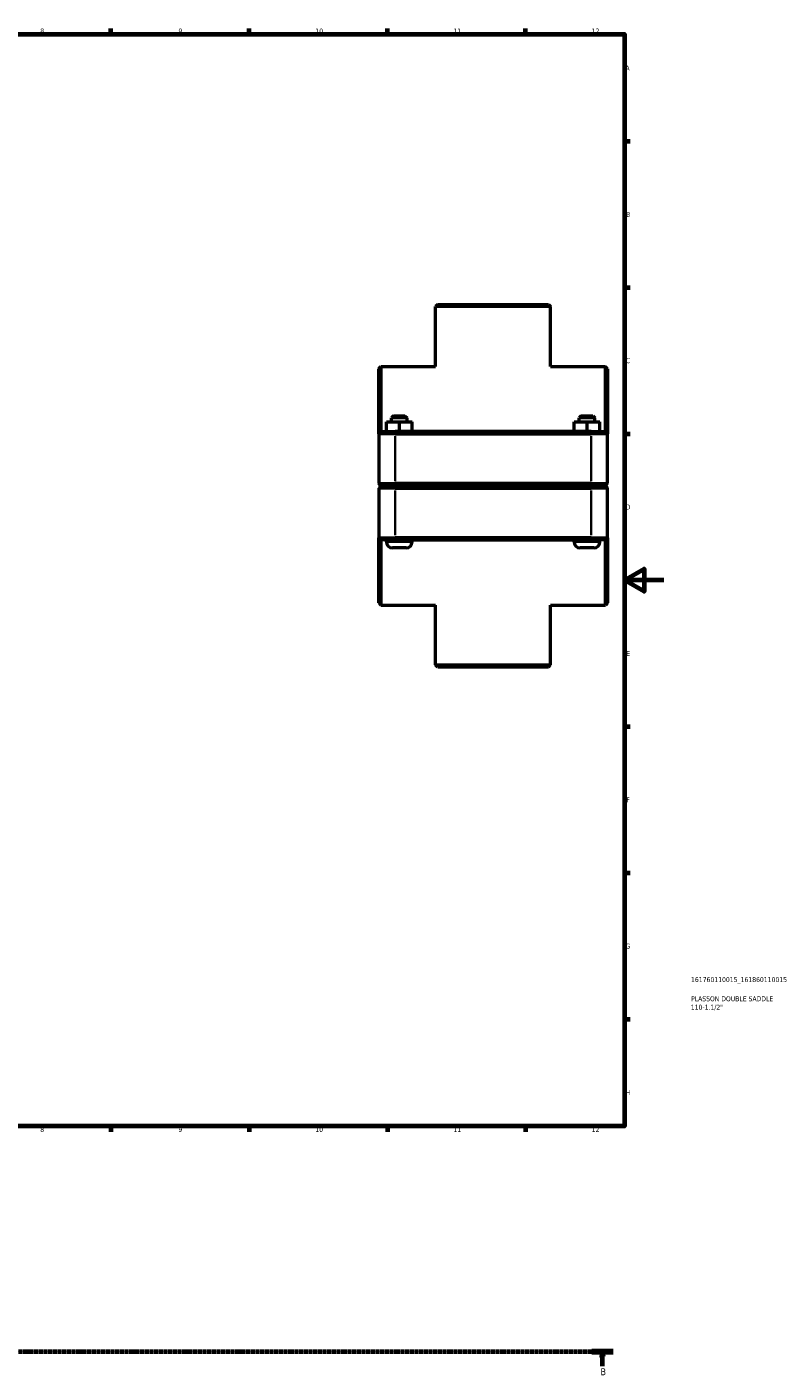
# Model space of a CAD drawing. Header units: millimetres. Extents: x 0 to 902, y -152 to 1184.
# Tile 4 of 5: x 518 to 902, y -105 to 578. Entities that reach past the tile are written whole.
import ezdxf

# ---------------------------------------------------------------- set-up
doc = ezdxf.new("R2010")
doc.units = ezdxf.units.MM
doc.linetypes.add('CHAIN', pattern=[0.7087, 0.4724, -0.0591, 0.1181, -0.0591])
for name, color, linetype, lineweight in [('Border (ISO)', 7, 'Continuous', 70), ('Section Line (ISO)', 7, 'CHAIN', 70), ('Title (ISO)', 7, 'Continuous', 50), ('Visible (ISO)', 7, 'Continuous', 50), ('Visible Narrow (ISO)', 7, 'Continuous', 35)]:
    doc.layers.add(name, color=color, linetype=linetype, lineweight=lineweight)
doc.styles.add('Label Text (ISO)', font='tahoma.ttf')
doc.styles.add('Note Text (ISO)', font='tahoma.ttf')

# ---------------------------------------------------------------- blocks, each defined once
blk = doc.blocks.new('Borders Default Border')
at = {"layer": 'Border (ISO)'}
for p, q in [((560.67, 574), (560.67, 576.9)), ((630.75, 574), (630.75, 576.9)), ((700.83, 574), (700.83, 576.9)), ((770.92, 574), (770.92, 576.9)), ((821, 519.75), (823.9, 519.75)), ((821, 445.5), (823.9, 445.5)), ((821, 371.25), (823.9, 371.25)), ((821, 222.75), (823.9, 222.75)), ((821, 148.5), (823.9, 148.5)), ((821, 74.25), (823.9, 74.25)), ((560.67, 20), (560.67, 17.1)), ((630.75, 20), (630.75, 17.1)), ((700.83, 20), (700.83, 17.1)), ((770.92, 20), (770.92, 17.1))]:
    blk.add_line(p, q, dxfattribs=at)
at = {"layer": 'Border (ISO)', "flags": 128}
for points in [[(20, 20), (20, 574), (821, 574), (821, 20), (20, 20)], [(841, 297), (821, 297), (831, 302.77), (831, 291.23), (821, 297)]]:
    blk.add_lwpolyline(points, dxfattribs=at)
at = {"layer": 'Border (ISO)', "color": 232, "true_color": 0xca0064, "char_height": 2.5, "attachment_point": 7, "style": 'Note Text (ISO)'}
for s, insert in [('8', (524.81, 574.34)), ('9', (594.88, 574.35)), ('10', (664.29, 574.35)), ('11', (734.37, 574.4)), ('12', (804.46, 574.4)), ('A', (821.59, 555.62)), ('B', (821.89, 481.37)), ('C', (821.73, 407.08)), ('D', (821.73, 332.88)), ('E', (821.94, 258.63)), ('F', (822, 184.38)), ('G', (821.61, 110.08)), ('H', (821.74, 35.88)), ('8', (524.81, 17.04)), ('9', (594.88, 17.05)), ('10', (664.29, 17.05)), ('11', (734.37, 17.1)), ('12', (804.46, 17.1))]:
    blk.add_mtext(s, dxfattribs=dict(at, insert=insert))
blk = doc.blocks.new('Title Blocks ISO')
at = {"layer": 'Title (ISO)', "color": 232, "true_color": 0xca0064, "style": 'Note Text (ISO)'}
for tag, p in [('PART_NUMBER_001', (33.84, 73.13)), ('DESCRIPTION_002', (33.71, 59.12)), ('DESCRIPTION_001', (33.84, 63.4))]:
    blk.add_attdef(tag, p, '', height=2.5, dxfattribs=at)
blk = doc.blocks.new('2dTransSection0')
at = {"layer": 'Section Line (ISO)', "linetype": 'CHAIN'}
blk.add_line((210.23, -94.34), (815.41, -94.34), dxfattribs=at)
at = {"layer": 'Section Line (ISO)', "linetype": 'Continuous', "lineweight": 140}
blk.add_line((804.51, -94.34), (815.41, -94.34), dxfattribs=at)
at = {"layer": 'Section Line (ISO)', "linetype": 'Continuous'}
for p, q in [((809.96, -94.34), (809.46, -96.84)), ((809.96, -96.84), (809.96, -94.34)), ((810.46, -96.84), (809.96, -94.34)), ((809.46, -96.84), (810.46, -96.84)), ((809.96, -101.74), (809.96, -96.84))]:
    blk.add_line(p, q, dxfattribs=at)
at = {"layer": 'Section Line (ISO)', "linetype": 'Continuous', "flags": 128}
blk.add_lwpolyline([(810.46, -96.84), (809.96, -94.34), (809.46, -96.84), (810.46, -96.84)], dxfattribs=at)
at = {"layer": 'Section Line (ISO)'}
blk.add_solid([(810.46, -96.84), (809.96, -94.34), (809.46, -96.84), (810.46, -96.84)], dxfattribs=at)
at = {"layer": 'Section Line (ISO)', "insert": (808.89, -106.34), "char_height": 3.5, "attachment_point": 7, "style": 'Label Text (ISO)'}
blk.add_mtext('B', dxfattribs=at)

msp = doc.modelspace()

# ---------------------------------------------------------------- linework, layer by layer
at = {"layer": 'Visible (ISO)'}
for p, q in [((726.414, 436.927), (725.314, 435.827)), ((783.613, 435.827), (725.314, 435.827)), ((725.314, 405.427), (725.314, 435.827)), ((726.414, 436.927), (782.513, 436.927)), ((782.513, 436.927), (783.613, 435.827)), ((783.613, 405.427), (783.613, 435.827)), ((696.464, 404.327), (697.564, 405.427)), ((696.464, 371.327), (696.464, 404.327)), ((697.564, 405.427), (697.564, 372.427)), ((697.564, 405.427), (725.314, 405.427)), ((783.613, 405.427), (811.364, 405.427)), ((811.364, 372.427), (811.364, 405.427)), ((812.464, 404.327), (811.364, 405.427)), ((812.464, 404.327), (812.464, 371.327)), ((700.344, 377.427), (700.384, 377.427)), ((700.344, 372.427), (700.344, 377.427)), ((700.384, 377.427), (706.904, 377.427)), ((700.384, 372.427), (700.384, 377.427)), ((703.964, 380.427), (702.864, 379.327)), ((710.864, 379.327), (702.864, 379.327)), ((702.864, 377.427), (702.864, 379.327)), ((703.964, 380.427), (709.764, 380.427)), ((706.904, 377.427), (713.384, 377.427)), ((706.904, 372.427), (706.904, 377.427)), ((709.764, 380.427), (710.864, 379.327)), ((710.864, 377.427), (710.864, 379.327)), ((713.384, 372.427), (713.384, 377.427)), ((795.544, 377.427), (795.584, 377.427)), ((795.544, 372.427), (795.544, 377.427)), ((795.584, 377.427), (802.104, 377.427)), ((795.584, 372.427), (795.584, 377.427)), ((799.164, 380.427), (798.064, 379.327)), ((806.064, 379.327), (798.064, 379.327)), ((798.064, 377.427), (798.064, 379.327)), ((799.164, 380.427), (804.964, 380.427)), ((802.104, 377.427), (808.584, 377.427)), ((802.104, 372.427), (802.104, 377.427)), ((804.964, 380.427), (806.064, 379.327)), ((806.064, 377.427), (806.064, 379.327)), ((808.584, 372.427), (808.584, 377.427)), ((697.564, 372.427), (696.464, 371.327)), ((704.714, 371.327), (696.464, 371.327)), ((696.464, 371.327), (696.464, 346.077)), ((697.564, 372.427), (704.714, 372.427)), ((804.214, 372.427), (704.714, 372.427)), ((704.714, 371.327), (804.214, 371.327)), ((804.214, 372.427), (811.364, 372.427)), ((812.464, 371.327), (804.214, 371.327)), ((811.364, 372.427), (812.464, 371.327)), ((812.464, 346.077), (812.464, 371.327)), ((697.564, 344.977), (696.464, 346.077)), ((696.464, 346.077), (704.714, 346.077)), ((697.564, 344.877), (696.464, 343.777)), ((704.714, 343.777), (696.464, 343.777)), ((696.464, 343.777), (696.464, 318.527)), ((704.714, 344.977), (697.564, 344.977)), ((697.564, 344.877), (704.714, 344.877)), ((700.364, 344.877), (700.364, 344.977)), ((804.214, 346.077), (704.714, 346.077)), ((704.714, 344.977), (804.214, 344.977)), ((804.214, 344.877), (704.714, 344.877)), ((704.714, 343.777), (804.214, 343.777)), ((713.364, 344.877), (713.364, 344.977)), ((795.564, 344.877), (795.564, 344.977)), ((804.214, 346.077), (812.464, 346.077)), ((811.364, 344.977), (804.214, 344.977)), ((804.214, 344.877), (811.364, 344.877)), ((812.464, 343.777), (804.214, 343.777)), ((808.564, 344.877), (808.564, 344.977)), ((811.364, 344.977), (812.464, 346.077)), ((811.364, 344.877), (812.464, 343.777)), ((812.464, 318.527), (812.464, 343.777)), ((696.464, 285.527), (696.464, 318.527)), ((696.464, 318.527), (704.714, 318.527)), ((697.564, 317.427), (696.464, 318.527)), ((697.564, 317.427), (697.564, 284.427)), ((704.714, 317.427), (697.564, 317.427)), ((700.364, 316.427), (700.364, 317.427)), ((804.214, 318.527), (704.714, 318.527)), ((704.714, 317.427), (804.214, 317.427)), ((713.364, 316.427), (713.364, 317.427)), ((795.564, 316.427), (795.564, 317.427)), ((804.214, 318.527), (812.464, 318.527)), ((811.364, 317.427), (804.214, 317.427)), ((808.564, 316.427), (808.564, 317.427)), ((811.364, 317.427), (812.464, 318.527)), ((811.364, 284.427), (811.364, 317.427)), ((812.464, 318.527), (812.464, 285.527)), ((710.364, 313.427), (703.364, 313.427)), ((805.564, 313.427), (798.564, 313.427)), ((696.464, 285.527), (697.564, 284.427)), ((697.564, 284.427), (725.314, 284.427)), ((725.314, 254.027), (725.314, 284.427)), ((783.613, 284.427), (811.364, 284.427)), ((783.613, 254.027), (783.613, 284.427)), ((812.464, 285.527), (811.364, 284.427)), ((725.314, 254.027), (783.613, 254.027)), ((726.414, 252.927), (725.314, 254.027)), ((782.513, 252.927), (726.414, 252.927)), ((782.513, 252.927), (783.613, 254.027))]:
    msp.add_line(p, q, dxfattribs=at)
for centre, start, end in [((703.364, 316.427), 180, 270), ((710.364, 316.427), 270, 0), ((798.564, 316.427), 180, 270), ((805.564, 316.427), 270, 0)]:
    msp.add_arc(centre, 3, start, end, dxfattribs=at)
at = {"layer": 'Visible Narrow (ISO)'}
for p, q in [((704.714, 372.372), (704.714, 371.382)), ((704.714, 347.34), (704.714, 370.065)), ((804.214, 372.372), (804.214, 371.382)), ((804.214, 370.065), (804.214, 347.34)), ((704.714, 345.032), (704.714, 346.022)), ((704.714, 344.822), (704.714, 343.832)), ((704.714, 319.79), (704.714, 342.515)), ((804.214, 345.032), (804.214, 346.022)), ((804.214, 344.822), (804.214, 343.832)), ((804.214, 342.515), (804.214, 319.79)), ((700.444, 316.427), (713.284, 316.427)), ((704.714, 317.482), (704.714, 318.472)), ((795.644, 316.427), (808.484, 316.427)), ((804.214, 317.482), (804.214, 318.472))]:
    msp.add_line(p, q, dxfattribs=at)

# ---------------------------------------------------------------- block references
msp.add_blockref('Borders Default Border', (0, 0))
msp.add_blockref('Title Blocks ISO', (821, 20)).add_auto_attribs({'PART_NUMBER_001': '161760110015_161860110015', 'DESCRIPTION_001': 'PLASSON DOUBLE SADDLE', 'DESCRIPTION_002': '110-1.1/2"'})
at = {"layer": 'Section Line (ISO)'}
msp.add_blockref('2dTransSection0', (0, 0), dxfattribs=at)

doc.saveas('drawing.dxf')
